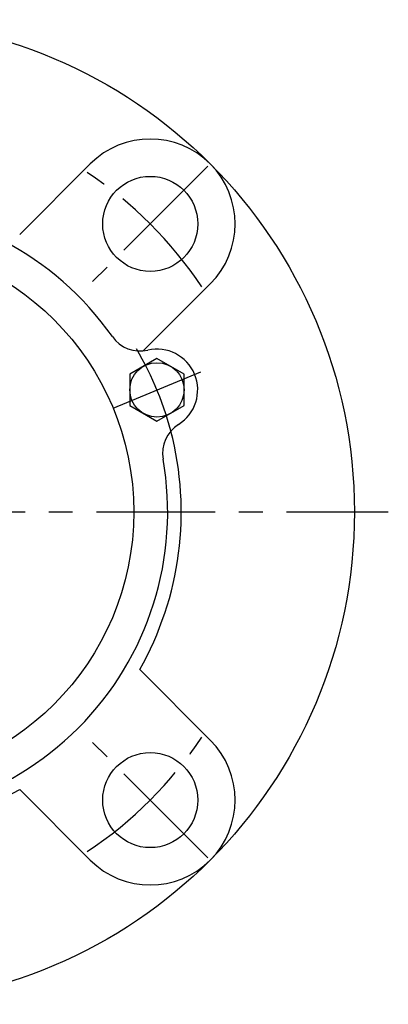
# Model space of a CAD drawing. Extents: x -78 to 174, y -78 to 174.
# Tile 5 of 7: x 23 to 78, y -73 to 72. Entities that reach past the tile are written whole.
import ezdxf

# ---------------------------------------------------------------- set-up
doc = ezdxf.new("R2010")
doc.units = 0
doc.header["$LTSCALE"] = 14
doc.linetypes.add('CENTER', pattern=[2, 1.25, -0.25, 0.25, -0.25])
doc.layers.get('0').update_dxf_attribs({"linetype": 'CONTINUOUS'})
doc.layers.add('CENTER', color=1, linetype='CENTER')

msp = doc.modelspace()

# ---------------------------------------------------------------- linework, layer by layer
for p, q in [((33.59, 51.27), (23.2, 40.88)), ((51.27, 33.59), (41.4, 23.72)), ((43.42, 22.6), (39.42, 20.3)), ((47.42, 20.3), (43.42, 22.6)), ((39.42, 20.3), (39.42, 15.68)), ((47.42, 15.68), (47.42, 20.3)), ((39.42, 15.68), (43.42, 13.37)), ((43.42, 13.37), (47.42, 15.68)), ((51.27, -33.59), (40.88, -23.2)), ((33.59, -51.27), (23.2, -40.88))]:
    msp.add_line(p, q)
for centre, radius in [((0, 0), 72.5), ((42.43, 42.43), 7), ((0, 0), 40), ((43.42, 17.99), 4), ((42.43, -42.43), 7)]:
    msp.add_circle(centre, radius)
for centre, radius, start, end in [((42.43, 42.43), 12.5, 315, 135), ((0, 0), 45, 35.0333, 144.9667), ((40.94, 28.7), 5, 215.0333, 283.037), ((43.42, 17.99), 6, 301.963, 103.037), ((0, 0), 47, 330.4239, 14.6958), ((49.25, 8.65), 5, 121.963, 189.9667), ((0, 0), 45, 260.0333, 9.9667), ((42.43, -42.43), 12.5, 225, 45), ((0, 0), 47, 255.3042, 299.5761)]:
    msp.add_arc(centre, radius, start, end)
at = {"layer": 'CENTER'}
for p, q in [((50.91, 50.91), (33.94, 33.94)), ((36.96, 15.31), (49.89, 20.66)), ((-77.5, 0), (77.5, 0)), ((50.91, -50.91), (33.94, -33.94))]:
    msp.add_line(p, q, dxfattribs=at)
for radius, start, end in [(60, 33.5217, 56.4783), (47, 13.6603, 30.7429), (60, 303.5217, 326.4783)]:
    msp.add_arc((0, 0), radius, start, end, dxfattribs=at)

doc.saveas('drawing.dxf')
